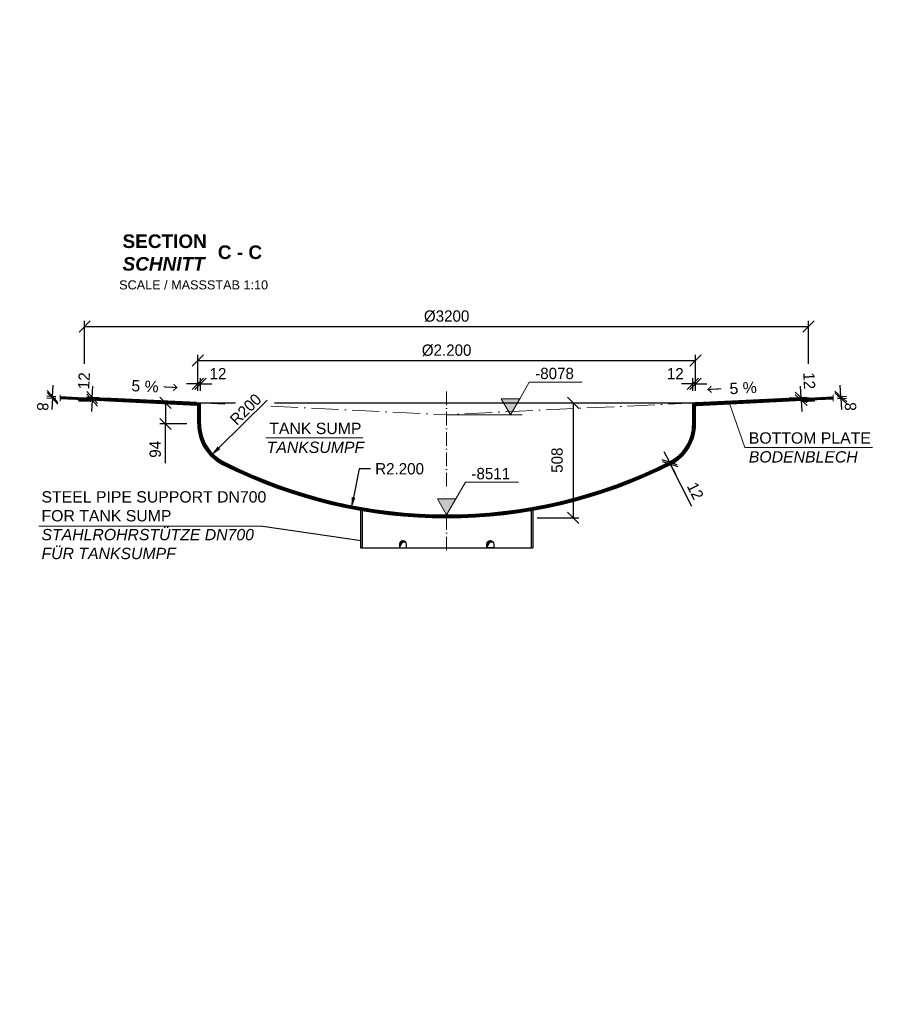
# Model space of a CAD drawing. Header units: millimetres. Extents: x -3395 to 5934498, y -177084 to 63013.
# Tile 15 of 256: x 85974 to 89823, y -172019 to -167669. Entities that reach past the tile are written whole.
import ezdxf

# ---------------------------------------------------------------- set-up
doc = ezdxf.new("R2010")
doc.units = ezdxf.units.MM
doc.linetypes.add('ACAD_ISO10W100', pattern=[18, 12, -3, 0, -3])
doc.layers.add('Bemaßung', color=7, linetype='Continuous', lineweight=9)
doc.layers.add('Beschriftung', color=7, linetype='Continuous', lineweight=9)
doc.styles.add('LBB3.5M1000', font='isocp.shx', dxfattribs={"height": 3.5})
doc.dimstyles.new('DIN', dxfattribs={"dimtxt": 2.5, "dimasz": 2.5, "dimexe": 1.25, "dimexo": 0.625, "dimtad": 1, "dimtih": 1, "dimdec": 4, "dimdsep": 46, "dimlunit": 6, "dimtxsty": 'Standard', "dimcen": 2.5, "dimadec": 0, "dimazin": 0, "dimtfac": 1, "dimtdec": 4, "dimtmove": 0, "dimatfit": 3, "dimfxl": 0, "dimtvp": 1, "dimtolj": 1, "dimtzin": 0, "dimarcsym": 0})
pattern_1 = [(222.2060853, (250772.5862, -512073.3127), (2.132962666, -2.35182807), [])]
pattern_2 = [(132.206085, (86261.4935, -169351.5958), (-1.175914, -1.0664813), [])]

# ---------------------------------------------------------------- blocks, each defined once
blk = doc.blocks.new('_Oblique')
at = {"color": 0, "linetype": 'ByBlock', "lineweight": -2}
blk.add_line((-0.5, -0.5), (0.5, 0.5), dxfattribs=at)
blk = doc.blocks.new('*D526')
at = {"layer": 'Bemaßung', "color": 0, "lineweight": -2, "transparency": 16777216}
for p, q in [((86761.6, -169309.3), (86761.6, -169150.2)), ((88961.6, -169309.3), (88961.6, -169150.2)), ((86761.6, -169175.2), (88961.6, -169175.2))]:
    blk.add_line(p, q, dxfattribs=at)
at = {"layer": 'DEFPOINTS', "color": 0, "transparency": 16777216}
for p in [(88961.6, -169175.2), (86761.6, -169369.3), (88961.6, -169369.3)]:
    blk.add_point(p, dxfattribs=at)
at = {"layer": 'Bemaßung', "color": 0, "lineweight": -2, "transparency": 16777216, "xscale": 50, "yscale": 50, "zscale": 50, "rotation": 180}
blk.add_blockref('_Oblique', (86761.6, -169175.2), dxfattribs=at)
at = {"layer": 'Bemaßung', "color": 0, "lineweight": -2, "transparency": 16777216, "xscale": 50, "yscale": 50, "zscale": 50}
blk.add_blockref('_Oblique', (88961.6, -169175.2), dxfattribs=at)
at = {"layer": 'Bemaßung', "color": 0, "transparency": 16777216, "insert": (87861.6, -169130.2), "char_height": 50, "attachment_point": 5}
blk.add_mtext('\\A1;%%c2.200', dxfattribs=at)
blk = doc.blocks.new('*D527')
at = {"layer": 'Bemaßung', "color": 0, "lineweight": -2, "transparency": 16777216}
for p, q in [((86761.6, -169278.4), (86711.6, -169278.4)), ((86761.6, -169309.3), (86761.6, -169253.4)), ((86761.6, -169278.4), (86773.6, -169278.4)), ((86773.6, -169309.3), (86773.6, -169253.4)), ((86773.6, -169278.4), (86823.6, -169278.4))]:
    blk.add_line(p, q, dxfattribs=at)
at = {"layer": 'DEFPOINTS', "color": 0, "transparency": 16777216}
for p in [(86773.6, -169278.4), (86761.6, -169369.3), (86773.6, -169369.3)]:
    blk.add_point(p, dxfattribs=at)
at = {"layer": 'Bemaßung', "color": 0, "lineweight": -2, "transparency": 16777216, "xscale": 50, "yscale": 50, "zscale": 50}
blk.add_blockref('_Oblique', (86761.6, -169278.4), dxfattribs=at)
at = {"layer": 'Bemaßung', "color": 0, "lineweight": -2, "transparency": 16777216, "xscale": 50, "yscale": 50, "zscale": 50, "rotation": 180}
blk.add_blockref('_Oblique', (86773.6, -169278.4), dxfattribs=at)
at = {"layer": 'Bemaßung', "color": 0, "transparency": 16777216, "insert": (86851, -169233.4), "char_height": 50, "attachment_point": 5}
blk.add_mtext('\\A1;12', dxfattribs=at)
blk = doc.blocks.new('*D528')
at = {"layer": 'Bemaßung', "color": 0, "lineweight": -2, "transparency": 16777216}
for p, q in [((88949.6, -169278.4), (88899.6, -169278.4)), ((88949.6, -169309.3), (88949.6, -169253.4)), ((88961.6, -169278.4), (88949.6, -169278.4)), ((88961.6, -169309.3), (88961.6, -169253.4)), ((88961.6, -169278.4), (89011.6, -169278.4))]:
    blk.add_line(p, q, dxfattribs=at)
at = {"layer": 'DEFPOINTS', "color": 0, "transparency": 16777216}
for p in [(88949.6, -169278.4), (88949.6, -169369.3), (88961.6, -169369.3)]:
    blk.add_point(p, dxfattribs=at)
at = {"layer": 'Bemaßung', "color": 0, "lineweight": -2, "transparency": 16777216, "xscale": 50, "yscale": 50, "zscale": 50}
blk.add_blockref('_Oblique', (88949.6, -169278.4), dxfattribs=at)
at = {"layer": 'Bemaßung', "color": 0, "lineweight": -2, "transparency": 16777216, "xscale": 50, "yscale": 50, "zscale": 50, "rotation": 180}
blk.add_blockref('_Oblique', (88961.6, -169278.4), dxfattribs=at)
at = {"layer": 'Bemaßung', "color": 0, "transparency": 16777216, "insert": (88872.2, -169233.4), "char_height": 50, "attachment_point": 5}
blk.add_mtext('\\A1;12', dxfattribs=at)
blk = doc.blocks.new('*D529')
at = {"layer": 'Bemaßung', "color": 0, "lineweight": -2, "transparency": 16777216}
for p, q in [((87474.6, -169653.6), (87450, -169779.7)), ((87524.6, -169653.6), (87474.6, -169653.6))]:
    blk.add_line(p, q, dxfattribs=at)
at = {"layer": 'Bemaßung', "color": 0, "transparency": 16777216}
blk.add_solid([(87441.8, -169778.1), (87458.2, -169781.3), (87440.4, -169828.8)], dxfattribs=at)
at = {"layer": 'DEFPOINTS', "color": 0, "transparency": 16777216}
for p in [(87861.6, -167669.5), (87440.4, -169828.8)]:
    blk.add_point(p, dxfattribs=at)
at = {"layer": 'Bemaßung', "color": 0, "transparency": 16777216, "insert": (87653.7, -169653.6), "char_height": 50, "attachment_point": 5}
blk.add_mtext('\\A1;R2.200', dxfattribs=at)
blk = doc.blocks.new('*D530')
at = {"layer": 'Bemaßung', "color": 0, "lineweight": -2, "transparency": 16777216}
blk.add_line((87067.9, -169350.4), (86855, -169561), dxfattribs=at)
at = {"layer": 'Bemaßung', "color": 0, "transparency": 16777216}
blk.add_solid([(86849.1, -169555.1), (86860.8, -169567), (86819.4, -169596.2)], dxfattribs=at)
at = {"layer": 'DEFPOINTS', "color": 0, "transparency": 16777216}
for p in [(86961.6, -169455.6), (86819.4, -169596.2)]:
    blk.add_point(p, dxfattribs=at)
at = {"layer": 'Bemaßung', "color": 0, "transparency": 16777216, "insert": (86973.4, -169391.1), "char_height": 50, "attachment_point": 5, "rotation": 44.687}
blk.add_mtext('\\A1;R200', dxfattribs=at)
blk = doc.blocks.new('*D531')
at = {"layer": 'Bemaßung', "color": 0, "lineweight": -2, "transparency": 16777216}
for p, q in [((86713.6, -169361.5), (86593.5, -169361.5)), ((86618.5, -169361.5), (86618.5, -169455.6)), ((86713.6, -169455.6), (86593.5, -169455.6)), ((86618.5, -169629.1), (86618.5, -169455.6))]:
    blk.add_line(p, q, dxfattribs=at)
at = {"layer": 'DEFPOINTS', "color": 0, "transparency": 16777216}
for p in [(86773.6, -169361.5), (86618.5, -169455.6), (86773.6, -169455.6)]:
    blk.add_point(p, dxfattribs=at)
at = {"layer": 'Bemaßung', "color": 0, "lineweight": -2, "transparency": 16777216, "xscale": 50, "yscale": 50, "zscale": 50}
for p, rotation in [((86618.5, -169361.5), 90), ((86618.5, -169455.6), 270)]:
    blk.add_blockref('_Oblique', p, dxfattribs=dict(at, rotation=rotation))
at = {"layer": 'Bemaßung', "color": 0, "transparency": 16777216, "insert": (86573.5, -169567.5), "char_height": 50, "attachment_point": 5, "rotation": 90}
blk.add_mtext('\\A1;94', dxfattribs=at)
blk = doc.blocks.new('*D532')
at = {"layer": 'Bemaßung', "color": 0, "lineweight": -2, "transparency": 16777216}
for p, q in [((88846.2, -169623.4), (88823.7, -169578.8)), ((88792.6, -169650.4), (88823.9, -169634.7)), ((88846.2, -169623.4), (88851.6, -169634.2)), ((88846.2, -169623.4), (88851.6, -169634.2)), ((88851.6, -169634.2), (88874.1, -169678.8)), ((88945, -169819.4), (88851.6, -169634.2)), ((88798, -169661.2), (88829.3, -169645.4))]:
    blk.add_line(p, q, dxfattribs=at)
at = {"layer": 'DEFPOINTS', "color": 0, "transparency": 16777216}
for p in [(88846.2, -169623.4), (88851.6, -169634.2), (88851.6, -169634.2)]:
    blk.add_point(p, dxfattribs=at)
at = {"layer": 'Bemaßung', "color": 0, "lineweight": -2, "transparency": 16777216, "xscale": 50, "yscale": 50, "zscale": 50}
for p, rotation in [((88846.2, -169623.4), 296.7436839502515), ((88851.6, -169634.2), 116.7436839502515)]:
    blk.add_blockref('_Oblique', p, dxfattribs=dict(at, rotation=rotation))
at = {"layer": 'Bemaßung', "color": 0, "transparency": 16777216, "insert": (88961.2, -169751.5), "char_height": 50, "attachment_point": 5, "rotation": 296.7437}
blk.add_mtext('\\A1;12', dxfattribs=at)
blk = doc.blocks.new('*D533')
at = {"layer": 'Bemaßung', "color": 0, "lineweight": -2, "transparency": 16777216}
for p, q in [((88261.6, -169361.5), (88445.3, -169361.5)), ((88420.3, -169361.5), (88420.3, -169869.5)), ((88261.6, -169869.5), (88445.3, -169869.5))]:
    blk.add_line(p, q, dxfattribs=at)
at = {"layer": 'DEFPOINTS', "color": 0, "transparency": 16777216}
for p in [(87861.6, -169361.5), (87861.6, -169869.5), (88420.3, -169869.5)]:
    blk.add_point(p, dxfattribs=at)
at = {"layer": 'Bemaßung', "color": 0, "lineweight": -2, "transparency": 16777216, "xscale": 50, "yscale": 50, "zscale": 50}
for p, rotation in [((88420.3, -169361.5), 90), ((88420.3, -169869.5), 270)]:
    blk.add_blockref('_Oblique', p, dxfattribs=dict(at, rotation=rotation))
at = {"layer": 'Bemaßung', "color": 0, "transparency": 16777216, "insert": (88350.1, -169615.5), "char_height": 50, "attachment_point": 5, "rotation": 90}
blk.add_mtext('\\A1;508', dxfattribs=at)
blk = doc.blocks.new('*D770')
at = {"layer": 'Bemaßung', "color": 0, "lineweight": -2, "transparency": 16777216}
for p, q in [((86294.9, -169338.7), (86297.4, -169288.8)), ((86327, -169352.3), (86269.4, -169349.5)), ((86327, -169340.3), (86270, -169337.5)), ((86294.3, -169350.7), (86291.9, -169400.6)), ((86294.3, -169350.7), (86294.9, -169338.7))]:
    blk.add_line(p, q, dxfattribs=at)
at = {"layer": 'DEFPOINTS', "color": 0, "transparency": 16777216}
for p in [(86294.9, -169338.7), (86346.9, -169341.3), (86346.9, -169353.3)]:
    blk.add_point(p, dxfattribs=at)
at = {"layer": 'Bemaßung', "color": 0, "lineweight": -2, "transparency": 16777216, "xscale": 50, "yscale": 50, "zscale": 50}
for p, rotation in [((86294.3, -169350.7), 87.20608525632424), ((86294.9, -169338.7), 267.2060852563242)]:
    blk.add_blockref('_Oblique', p, dxfattribs=dict(at, rotation=rotation))
at = {"layer": 'Bemaßung', "color": 0, "transparency": 16777216, "insert": (86258.5, -169264.6), "char_height": 50, "attachment_point": 5, "rotation": 87.2061}
blk.add_mtext('\\A1;12', dxfattribs=at)
blk = doc.blocks.new('*D771')
at = {"layer": 'Bemaßung', "color": 0, "lineweight": -2, "transparency": 16777216}
for p, q in [((86119.3, -169334.1), (86121.7, -169284.2)), ((86133.9, -169334.9), (86094.3, -169332.9)), ((86118.9, -169342.1), (86119.3, -169334.1)), ((86133.5, -169342.8), (86093.9, -169340.9)), ((86118.9, -169342.1), (86116.4, -169392.1))]:
    blk.add_line(p, q, dxfattribs=at)
at = {"layer": 'DEFPOINTS', "color": 0, "transparency": 16777216}
for p in [(86119.3, -169334.1), (86153.5, -169343.8), (86153.9, -169335.8)]:
    blk.add_point(p, dxfattribs=at)
at = {"layer": 'Bemaßung', "color": 0, "lineweight": -2, "transparency": 16777216, "xscale": 50, "yscale": 50, "zscale": 50}
for p, rotation in [((86118.9, -169342.1), 87.20608525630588), ((86119.3, -169334.1), 267.2060852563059)]:
    blk.add_blockref('_Oblique', p, dxfattribs=dict(at, rotation=rotation))
at = {"layer": 'Bemaßung', "color": 0, "transparency": 16777216, "insert": (86075.9, -169378.9), "char_height": 50, "attachment_point": 5, "rotation": 267.2061}
blk.add_mtext('\\A1;8', dxfattribs=at)
blk = doc.blocks.new('*D772')
at = {"layer": 'Bemaßung', "color": 0, "lineweight": -2, "transparency": 16777216}
for p, q in [((89428.3, -169338.7), (89425.9, -169288.8)), ((89396.3, -169340.3), (89453.3, -169337.5)), ((89396.3, -169352.3), (89453.9, -169349.5)), ((89428.9, -169350.7), (89428.3, -169338.7)), ((89428.9, -169350.7), (89431.3, -169400.6))]:
    blk.add_line(p, q, dxfattribs=at)
at = {"layer": 'DEFPOINTS', "color": 0, "transparency": 16777216}
for p in [(89376.3, -169341.3), (89376.3, -169353.3), (89428.3, -169338.7)]:
    blk.add_point(p, dxfattribs=at)
at = {"layer": 'Bemaßung', "color": 0, "lineweight": -2, "transparency": 16777216, "xscale": 50, "yscale": 50, "zscale": 50}
for p, rotation in [((89428.3, -169338.7), 272.7939147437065), ((89428.9, -169350.7), 92.79391474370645)]:
    blk.add_blockref('_Oblique', p, dxfattribs=dict(at, rotation=rotation))
at = {"layer": 'Bemaßung', "color": 0, "transparency": 16777216, "insert": (89464.7, -169264.6), "char_height": 50, "attachment_point": 5, "rotation": 272.7939}
blk.add_mtext('\\A1;12', dxfattribs=at)
blk = doc.blocks.new('*D773')
at = {"layer": 'Bemaßung', "color": 0, "lineweight": -2, "transparency": 16777216}
for p, q in [((89604, -169334.1), (89601.5, -169284.2)), ((89589.3, -169334.9), (89628.9, -169332.9)), ((89604.4, -169342.1), (89604, -169334.1)), ((89589.7, -169342.8), (89629.3, -169340.9)), ((89604.4, -169342.1), (89606.8, -169392.1))]:
    blk.add_line(p, q, dxfattribs=at)
at = {"layer": 'DEFPOINTS', "color": 0, "transparency": 16777216}
for p in [(89604, -169334.1), (89569.4, -169335.8), (89569.7, -169343.8)]:
    blk.add_point(p, dxfattribs=at)
at = {"layer": 'Bemaßung', "color": 0, "lineweight": -2, "transparency": 16777216, "xscale": 50, "yscale": 50, "zscale": 50}
for p, rotation in [((89604, -169334.1), 272.7939147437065), ((89604.4, -169342.1), 92.79391474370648)]:
    blk.add_blockref('_Oblique', p, dxfattribs=dict(at, rotation=rotation))
at = {"layer": 'Bemaßung', "color": 0, "transparency": 16777216, "insert": (89647.4, -169378.9), "char_height": 50, "attachment_point": 5, "rotation": 92.7939}
blk.add_mtext('\\A1;8', dxfattribs=at)
blk = doc.blocks.new('*D774')
at = {"layer": 'Bemaßung', "color": 0, "lineweight": -2, "transparency": 16777216}
for p, q in [((86261.6, -169189.1), (86261.6, -168999.6)), ((86261.6, -169024.6), (89461.6, -169024.6)), ((89461.6, -169189.1), (89461.6, -168999.6))]:
    blk.add_line(p, q, dxfattribs=at)
at = {"layer": 'DEFPOINTS', "color": 0, "transparency": 16777216}
for p in [(89461.6, -169024.6), (86261.6, -169349.1), (89461.6, -169349.1)]:
    blk.add_point(p, dxfattribs=at)
at = {"layer": 'Bemaßung', "color": 0, "lineweight": -2, "transparency": 16777216, "xscale": 50, "yscale": 50, "zscale": 50, "rotation": 180}
blk.add_blockref('_Oblique', (86261.6, -169024.6), dxfattribs=at)
at = {"layer": 'Bemaßung', "color": 0, "lineweight": -2, "transparency": 16777216, "xscale": 50, "yscale": 50, "zscale": 50}
blk.add_blockref('_Oblique', (89461.6, -169024.6), dxfattribs=at)
at = {"layer": 'Bemaßung', "color": 0, "transparency": 16777216, "insert": (87861.6, -168979.6), "char_height": 50, "attachment_point": 5}
blk.add_mtext('\\A1;%%c3200', dxfattribs=at)

msp = doc.modelspace()

# ---------------------------------------------------------------- hatches: boundary and pattern name
at = {"lineweight": 5}
h = msp.add_hatch(dxfattribs=at)
h.set_pattern_fill('ANSI31', color=0)
h.set_pattern_definition(pattern_1)
h.paths.add_polyline_path([(86153.4849, -169343.82185), (86260.61652, -169349.05005), (86258.86543, -169340.95508), (86153.4849, -169335.81233)])
at = {"lineweight": 9}
h = msp.add_hatch(dxfattribs=at)
h.set_pattern_fill('ANSI31', color=0, scale=0.5, angle=87.20608526)
h.set_pattern_definition(pattern_2)
h.paths.add_polyline_path([(86236.40133, -169352.87426), (86286.3419, -169355.31145), (86286.58562, -169350.31739), (86236.64505, -169347.8802)])
h = msp.add_hatch(color=0)
h.dxf.hatch_style = 1
h.paths.add_polyline_path([(86261.61533, -169340.77183, 0.0445748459), (86258.86543, -169340.95508), (86260.61652, -169349.05005), (86261.61533, -169349.0988)])
h.paths.add_polyline_path([(86265.14514, -169341.26154, 0.0577141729), (86261.61533, -169340.77183), (86261.61533, -169349.0988), (86262.61414, -169349.14754)])
at = {"lineweight": 5}
h = msp.add_hatch(dxfattribs=at)
h.set_pattern_fill('ANSI31', color=0, angle=90)
h.paths.add_polyline_path([(86265.14514, -169341.26154), (86262.61415, -169349.14754), (86757.42511, -169373.29486), (86755.44909, -169361.19733), (86346.94296, -169341.26154)])
h = msp.add_hatch(color=0)
h.dxf.hatch_style = 1
h.paths.add_polyline_path([(86757.42511, -169373.29486), (86755.44909, -169361.19733), (86763.7057, -169361.49825), (86761.61533, -169373.49887)])
h = msp.add_hatch(dxfattribs=at)
h.set_pattern_fill('ANSI31', color=0)
h.paths.add_polyline_path([(86877.01533, -169623.44473, -0.2832368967), (86773.61533, -169455.55536), (86773.61533, -169362.08387), (86763.67872, -169361.59895), (86761.61533, -169369.29962), (86761.61533, -169455.55536, 0.2832368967), (86871.61533, -169634.16107, 0.1172238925), (87861.61533, -169869.49825), (87861.61533, -169857.49825, -0.1172238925)])
h.paths.add_polyline_path([(88851.61533, -169634.16107, 0.2832368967), (88961.61533, -169455.55536), (88961.61533, -169369.29962), (88959.55194, -169361.59895), (88949.61533, -169362.08386), (88949.61533, -169455.55536, -0.2832368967), (88846.21533, -169623.44473, -0.1172238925), (87861.61533, -169857.49825), (87861.61533, -169869.49825, 0.1172238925)])
h = msp.add_hatch(color=0)
h.dxf.hatch_style = 1
h.paths.add_polyline_path([(88965.80555, -169373.29486), (88967.78158, -169361.19733), (88959.52496, -169361.49825), (88961.61533, -169373.49887)])
h = msp.add_hatch(dxfattribs=at)
h.set_pattern_fill('ANSI31', color=0, angle=90)
h.paths.add_polyline_path([(89458.08553, -169341.26154), (89460.61652, -169349.14754), (88965.80555, -169373.29486), (88967.78158, -169361.19733), (89376.28771, -169341.26154)])
at = {"lineweight": 9}
h = msp.add_hatch(dxfattribs=at)
h.set_pattern_fill('ANSI31', color=0, scale=0.5, angle=87.20608526)
h.set_pattern_definition(pattern_2)
h.paths.add_polyline_path([(89486.82933, -169352.87426), (89436.88877, -169355.31145), (89436.64505, -169350.31739), (89486.58562, -169347.8802)])
h = msp.add_hatch(color=0)
h.dxf.hatch_style = 1
h.paths.add_polyline_path([(89461.61533, -169340.77183, -0.0445748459), (89464.36524, -169340.95508), (89462.61414, -169349.05005), (89461.61533, -169349.0988)])
h.paths.add_polyline_path([(89458.08553, -169341.26154, -0.0577141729), (89461.61533, -169340.77183), (89461.61533, -169349.0988), (89460.61652, -169349.14754)])
at = {"lineweight": 5}
h = msp.add_hatch(dxfattribs=at)
h.set_pattern_fill('ANSI31', color=0)
h.set_pattern_definition(pattern_1)
h.paths.add_polyline_path([(89569.74577, -169343.82185), (89462.61414, -169349.05005), (89464.36524, -169340.95508), (89569.74577, -169335.81233)])
h = msp.add_hatch(color=256)
h.dxf.hatch_style = 1
h.paths.add_polyline_path([(87677.7977, -169975.45993), (87678.1714, -169975.00772, 0.6301564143), (87653.61524, -169986.38796), (87653.61524, -170002.54537), (87660.61018, -169986.36016, -0.3080631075)])
h = msp.add_hatch(color=256)
h.dxf.hatch_style = 1
h.paths.add_polyline_path([(88063.7977, -169975.45993), (88064.1714, -169975.00772, 0.6301564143), (88039.61524, -169986.38796), (88039.61524, -170002.54537), (88046.61018, -169986.36016, -0.3080631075)])
at = {"layer": 'Bemaßung'}
h = msp.add_hatch(color=256, dxfattribs=at)
h.dxf.hatch_style = 1
h.paths.add_polyline_path([(88143.57613, -169415.17958), (88184.53484, -169344.23701), (88102.61742, -169344.23701)])
h = msp.add_hatch(color=256, dxfattribs=at)
h.dxf.hatch_style = 1
h.paths.add_polyline_path([(87861.61533, -169857.49825), (87902.57404, -169786.55569), (87820.65662, -169786.55569)])

# ---------------------------------------------------------------- linework, layer by layer
at = {"linetype": 'ACAD_ISO10W100', "lineweight": 18, "ltscale": 5}
for p, q in [((86153.4849, -169326.66198), (86153.4849, -169354.65861)), ((87861.61533, -169311.49825), (87861.61533, -169748.99107)), ((89569.74577, -169326.66198), (89569.74577, -169354.65861)), ((87861.61533, -169863.40891), (87861.61533, -170023.53432))]:
    msp.add_line(p, q, dxfattribs=at)
for p, q in [((86258.86543, -169340.95508), (86153.4849, -169335.81233)), ((86260.61652, -169349.05005), (86153.4849, -169343.82185)), ((86260.61652, -169349.05005), (86258.86543, -169340.95508)), ((86260.61652, -169349.05005), (86262.61414, -169349.14754)), ((86262.61414, -169349.14754), (86265.14514, -169341.26154)), ((86461.74332, -169358.86538), (86262.61414, -169349.14754)), ((86265.14514, -169341.26154), (86346.94296, -169341.26154)), ((86755.44909, -169361.19733), (86346.94296, -169341.26154)), ((86757.42511, -169373.29486), (86461.74332, -169358.86538)), ((86761.61533, -169361.49825), (86928.10925, -169361.49825)), ((86761.61533, -169455.55536), (86761.61533, -169361.49825)), ((86773.61533, -169455.55536), (86773.61533, -169361.49825)), ((87100.03287, -169361.49825), (88961.61533, -169361.49825)), ((88949.61533, -169455.55536), (88949.61533, -169361.49825)), ((88961.61533, -169455.55536), (88961.61533, -169361.49825)), ((88965.80555, -169373.29486), (89261.48735, -169358.86538)), ((88967.78158, -169361.19733), (89376.28771, -169341.26154)), ((89261.48735, -169358.86538), (89460.61652, -169349.14754)), ((89458.08553, -169341.26154), (89376.28771, -169341.26154)), ((89460.61652, -169349.14754), (89458.08553, -169341.26154)), ((89462.61414, -169349.05005), (89460.61652, -169349.14754)), ((89462.61414, -169349.05005), (89464.36524, -169340.95508)), ((89462.61414, -169349.05005), (89569.74577, -169343.82185)), ((89464.36524, -169340.95508), (89569.74577, -169335.81233)), ((87480.61533, -169836.25597), (87480.61533, -170002.54537)), ((87488.61533, -169837.64746), (87488.61533, -170002.54537)), ((88234.61536, -169837.64746), (88234.61536, -170002.54535)), ((88242.61536, -169836.25596), (88242.61536, -170002.54535)), ((87049.6499, -169907.34324), (87483.38233, -169970.18143)), ((87480.61533, -170002.54537), (88242.61536, -170002.54535))]:
    msp.add_line(p, q)
at = {"linetype": 'ACAD_ISO10W100', "lineweight": 18, "ltscale": 10}
for p, q in [((86761.61533, -169361.49825), (86920.44756, -169369.24953)), ((87084.45962, -169377.2536), (87861.60423, -169415.17958)), ((88961.61533, -169361.49825), (87861.60423, -169415.17958))]:
    msp.add_line(p, q, dxfattribs=at)
for points in [[(86235.64624, -169347.83146), (86287.58443, -169350.36613), (86287.29197, -169356.359), (86235.35378, -169353.82433)], [(86236.40133, -169352.87426), (86286.3419, -169355.31145), (86286.58562, -169350.31739), (86236.64505, -169347.8802)], [(86757.42511, -169373.29486), (86755.44909, -169361.19733), (86763.7057, -169361.49825), (86761.61533, -169373.49887)], [(88965.80555, -169373.29486), (88967.78158, -169361.19733), (88959.52496, -169361.49825), (88961.61533, -169373.49887)], [(89487.58443, -169347.83146), (89435.64624, -169350.36613), (89435.9387, -169356.359), (89487.87689, -169353.82433)], [(89486.82933, -169352.87426), (89436.88877, -169355.31145), (89436.64505, -169350.31739), (89486.58562, -169347.8802)]]:
    msp.add_lwpolyline(points, close=True)
at = {"color": 0, "lineweight": 9}
msp.add_lwpolyline([(86058.71504, -169907.34324), (87049.6499, -169907.34324)], dxfattribs=at)
for points in [[(87653.61524, -169986.38796), (87653.61524, -170002.54537), (87683.61543, -170002.54537), (87683.61543, -169986.38796, 0.9878469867)], [(87653.61524, -170002.54537), (87660.61018, -169986.36016, -0.3080631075), (87677.7977, -169975.45993), (87678.1714, -169975.00772, 0.6301564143), (87653.61524, -169986.38796), (87653.61524, -170002.54537)], [(88069.61543, -169986.38796), (88069.61543, -170002.54537), (88039.61524, -170002.54537), (88039.61524, -169986.38796, -0.9878469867)], [(88039.61524, -170002.54537), (88046.61018, -169986.36016, -0.3080631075), (88063.7977, -169975.45993), (88064.1714, -169975.00772, 0.6301564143), (88039.61524, -169986.38796), (88039.61524, -170002.54537)]]:
    msp.add_lwpolyline(points, format="xyb", close=True)
for centre, radius, start, end in [((86261.26606, -169356.25579), 15.48789, 75.49533454, 98.91683598), ((89461.96461, -169356.25579), 15.48789, 81.08316402, 104.50466546), ((86961.61533, -169455.55536), 200, 180, 243.25631605), ((86961.61533, -169455.55536), 188, 180, 243.25631605), ((88761.61533, -169455.55536), 188, 296.74368395, 0), ((88761.61533, -169455.55536), 200, 296.74368395, 0), ((87861.61533, -167669.49825), 2200, 243.25631605, 296.74368395), ((87861.61533, -167669.49825), 2188, 243.25631605, 296.74368395)]:
    msp.add_arc(centre, radius, start, end)
at = {"layer": 'Bemaßung'}
for p, q in [((88184.53484, -169344.23701), (88226.8772, -169270.8979)), ((88226.8772, -169270.8979), (88460.86111, -169270.8979)), ((87861.61533, -169415.17904), (88195.1377, -169415.17904)), ((87902.57404, -169786.55569), (87944.9164, -169713.21657)), ((87944.9164, -169713.21657), (88178.90031, -169713.21657))]:
    msp.add_line(p, q, dxfattribs=at)
for points in [[(88143.57613, -169415.17958), (88184.53484, -169344.23701), (88102.61742, -169344.23701)], [(87861.61533, -169857.49825), (87902.57404, -169786.55569), (87820.65662, -169786.55569)]]:
    msp.add_lwpolyline(points, close=True, dxfattribs=at)
at = {"layer": 'Beschriftung'}
for p, q in [((89179.88758, -169559.62419), (89108.629, -169356.93863)), ((87062.91598, -169517.36924), (87491.4118, -169517.36924)), ((89179.88758, -169559.62419), (89743.9545, -169559.62419))]:
    msp.add_line(p, q, dxfattribs=at)

# ---------------------------------------------------------------- texts
at = {"insert": (89008.93547, -169279.25944), "char_height": 50, "width": 242.7890793, "attachment_point": 1, "rotation": 2.79391474, "style": 'LBB3.5M1000'}
msp.add_mtext('{\\fSimSun|b0|i0|c134|p2;←\\fSimSun|b0|i0|c0|p2; \\fArial|b0|i0|c0|p34;5 %}', dxfattribs=at)
at = {"layer": 'Bemaßung', "char_height": 50, "attachment_point": 5}
for s, insert in [('\\A1;-8078', (88338.7285, -169232.67237)), ('\\A1;-8511', (88056.7677, -169674.99104))]:
    msp.add_mtext(s, dxfattribs=dict(at, insert=insert))
at = {"layer": 'Bemaßung', "insert": (86469.76255, -169260.66587), "char_height": 50, "attachment_point": 1, "rotation": 357.20608526, "style": 'LBB3.5M1000'}
msp.add_mtext_dynamic_manual_height_columns('{\\fArial|b0|i0|c0|p34;5 % \\fSimSun|b0|i0|c134|p2;→}', width=205.2754183, gutter_width=17.5, heights=[0], dxfattribs=at)
at = {"layer": 'Beschriftung', "attachment_point": 1, "style": 'LBB3.5M1000'}
for s, insert, char_height, width in [('\\pi172.05;{\\fArial|b1|i0|c0|p34;DETAIL "2"}', (76155.7689, -168079.01598), 60, 785.9141179), ('\\pi172.05;{\\fArial|b1|i0|c0|p34;DETAIL "3"}', (78401.87482, -168079.01598), 60, 785.9141179), ('\\pi172.05;{\\fArial|b1|i0|c0|p34;DETAIL "4"}', (81291.44668, -168079.01598), 60, 785.9141179), ('\\pi172.05;{\\fArial|b1|i0|c0|p34;DETAIL "5"}', (82649.35347, -168079.01598), 60, 785.9141179), ('\\pi105.44;{\\fArial|b0|i0|c0|p34;SOCKET FOR LEVEL INDICATOR\\P\\pi18.999;\\fArial|b0|i1|c0|p34;STUTZEN FÜR FÜLLSTANDSANZEIGE\\P\\pi446.55;\\fArial|b0|i0|c0|p34;\\H0.5x;SCALE / MASSSTAB 1:10}', (81031.34921, -168249.21531), 50, 1301.3679194), ('\\pi196.13;{\\fArial|b0|i0|c0|p34;SOCKET FOR FILLING PIPE\\P\\pi212.42;\\fArial|b0|i1|c0|p34;STUTZEN FÜR FÜLLROHR\\P\\pi446.55;\\fArial|b0|i0|c0|p34;\\H0.5x;SCALE / MASSSTAB 1:10}', (82389.25601, -168249.21531), 50, 1301.3679194), ('{\\fArial|b1|i0|c0|p34;SECTION\\P\\fArial|b1|i1|c0|p34;SCHNITT}', (86429.0771, -168618.1075), 60, 386.3743031), ('{\\fArial|b1|i0|c0|p34;C - C}', (86850.23686, -168666.79023), 60, 197.1403693), ('{\\fArial|b0|i0|c0|p34;SCALE / MASSSTAB 1:10}', (86414.04204, -168821.01906), 40, 794.3120112), ('\\pi160.59;{\\fArial|b0|i0|c0|p34;DN250\\P\\pi181.87;PN16}', (81010.00868, -168915.89582), 50, 529.8709739), ('\\pi344.11;{\\fArial|b1|i0|c0|p34;DETAIL "12"}', (84838.9406, -169143.43861), 12, 785.9141179), ('\\pi360.62;{\\fArial|b0|i0|c0|p34;\\H0.2x;BRACKET\\P\\pi369.8;\\fArial|b0|i1|c0|p34;BÜGEL\\H5x;\\P\\pi330.77;\\fArial|b0|i0|c0|p34;\\H0.16x;SCALE / MASSSTAB 1:2}', (84838.9406, -169176.18504), 50, 785.9141179), ('\\pi63.52;{\\fArial|b0|i0|c0|p34;TANK SUMP\\P\\pi52.18;\\fArial|b0|i1|c0|p34;TANKSUMPF}', (87014.03391, -169450.08014), 50, 529.8709739), ('{\\fArial|b0|i0|c0|p34;BOTTOM PLATE\\P\\fArial|b0|i1|c0|p34;BODENBLECH}', (89197.4054, -169492.33509), 50, 543.3098541), ('{\\fArial|b0|i0|c0|p34;STEEL PIPE SUPPORT DN700\\PFOR TANK SUMP\\P\\fArial|b0|i1|c0|p34;STAHLROHRSTÜTZE DN700\\PFÜR TANKSUMPF}', (86070.7732, -169752.49955), 50, 1038.6487677), ('\\pi355.07;{\\fArial|b0|i0|c0|p34;\\H0.2x;TOP PLATE\\P\\pi340.64;\\fArial|b0|i1|c0|p34;DECKENBLECH\\fArial|b0|i0|c0|p34;\\P\\pi331.5;\\H0.8x;SCALE / MASSSTAB 1:1}', (84724.85437, -170202.36277), 50, 785.9141179), ('\\pi344.11;{\\fArial|b1|i0|c0|p34;DETAIL "11"}', (84724.85437, -170169.61634), 12, 785.9141179), ('\\pi339.9;{\\fArial|b0|i0|c0|p34;\\H0.2x;BOTTOM PLATE\\P\\pi344.91;\\fArial|b0|i1|c0|p34;BODENBLECH\\fArial|b0|i0|c0|p34;\\P\\pi331.5;\\H0.8x;SCALE / MASSSTAB 1:1}', (85013.46767, -170202.36277), 50, 785.9141179), ('\\pi344.11;{\\fArial|b1|i0|c0|p34;DETAIL "10"}', (85013.46767, -170169.61634), 12, 785.9141179), ('\\pi96.25;{\\fArial|b0|i0|c0|p34;SOCKET FOR TANKVENTILATION\\P\\pi73.416;\\fArial|b0|i1|c0|p34;STUTZEN FÜR TANKENTLÜFTUNG\\P\\pi446.55;\\fArial|b0|i0|c0|p34;\\H0.5x;SCALE / MASSSTAB 1:10}', (75865.54442, -170693.73097), 50, 1301.3679194), ('\\pi172.05;{\\fArial|b1|i0|c0|p34;DETAIL "7"}', (81027.57958, -171858.136), 60, 785.9141179), ('\\pi172.05;{\\fArial|b1|i0|c0|p34;DETAIL "8"}', (84653.72525, -171858.136), 60, 785.9141179)]:
    msp.add_mtext(s, dxfattribs=dict(at, insert=insert, char_height=char_height, width=width))

# ---------------------------------------------------------------- dimensions: what is measured, and where the dimension line sits
at = {"layer": 'Bemaßung'}
for center, mpoint, picture, middle in [((87861.61533, -167669.49825), (87440.40595, -169828.79968), '*D529', (87653.74739, -169653.60502)), ((86961.61533, -169455.55536), (86819.42355, -169596.20207), '*D530', (86999.78068, -169417.80473))]:
    dim = msp.add_radius_dim(center=center, mpoint=mpoint, dimstyle='DIN', override={"dimscale": 20, "dimdec": 2, "dimtdec": 2}, dxfattribs=at)
    dim.commit()
    dim.dimension.update_dxf_attribs({"geometry": picture, "text_midpoint": middle, "dimtype": 164})
for base, p1, p2, text, override, picture, middle in [((89461.61533, -169024.59906), (86261.61533, -169349.0988), (89461.61533, -169349.0988), '%%c3200', {"dimscale": 20, "dimexo": 8, "dimgap": 1, "dimdec": 2, "dimblk1": 'Oblique', "dimblk2": 'Oblique', "dimsah": 1, "dimtdec": 2}, '*D774', (87861.61533, -168979.59906)), ((88961.61533, -169175.1987), (86761.61533, -169369.29962), (88961.61533, -169369.29962), '%%c2.200', {"dimscale": 20, "dimexo": 3, "dimgap": 1, "dimdec": 2, "dimblk1": 'Oblique', "dimblk2": 'Oblique', "dimsah": 1, "dimtdec": 2}, '*D526', (87861.61533, -169130.1987))]:
    dim = msp.add_linear_dim(base=base, p1=p1, p2=p2, text=text, dimstyle='DIN', override=override, dxfattribs=at)
    dim.commit()
    dim.dimension.update_dxf_attribs({"geometry": picture, "text_midpoint": middle})
dim = msp.add_linear_dim(base=(86773.61533, -169278.41233), p1=(86761.61533, -169369.29962), p2=(86773.61533, -169369.29962), dimstyle='DIN', override={"dimscale": 20, "dimexo": 3, "dimgap": 1, "dimdec": 2, "dimblk1": 'Oblique', "dimblk2": 'Oblique', "dimsah": 1, "dimtdec": 2, "dimtmove": 1}, dxfattribs=at)
dim.commit()
dim.dimension.update_dxf_attribs({"geometry": '*D527', "text_midpoint": (86850.99132, -169278.41233), "dimtype": 160})
for base, p1, p2, angle, override, picture, middle, dimtype in [((88949.61533, -169278.41233), (88961.61533, -169369.29962), (88949.61533, -169369.29962), 180, {"dimscale": 20, "dimexo": 3, "dimgap": 1, "dimdec": 2, "dimblk1": 'Oblique', "dimblk2": 'Oblique', "dimsah": 1, "dimtdec": 2, "dimtmove": 1}, '*D528', (88872.23935, -169278.41233), 160), ((86119.26758, -169334.14246), (86153.4849, -169343.82185), (86153.87484, -169335.83136), 267.20608526, {"dimscale": 20, "dimexo": 1, "dimgap": 1, "dimdec": 2, "dimblk1": 'Oblique', "dimblk2": 'Oblique', "dimsah": 1, "dimtdec": 2, "dimtmove": 2}, '*D771', (86075.86663, -169378.89553), 160), ((89603.96309, -169334.14246), (89569.74577, -169343.82185), (89569.35582, -169335.83136), 272.79391474, {"dimscale": 20, "dimexo": 1, "dimgap": 1, "dimdec": 2, "dimblk1": 'Oblique', "dimblk2": 'Oblique', "dimsah": 1, "dimtdec": 2, "dimtmove": 2}, '*D773', (89647.36404, -169378.89553), 160), ((88420.34843, -169869.49825), (87861.61533, -169361.49825), (87861.61533, -169869.49825), 90, {"dimscale": 20, "dimexo": 20, "dimgap": 1, "dimdec": 2, "dimblk1": 'Oblique', "dimblk2": 'Oblique', "dimsah": 1, "dimtdec": 2, "dimtmove": 2}, '*D533', (88350.07932, -169615.49825), 160), ((88851.61533, -169634.16107), (88846.21533, -169623.44473), (88851.61533, -169634.16107), 296.74368395, {"dimscale": 20, "dimexo": 3, "dimgap": 1, "dimdec": 2, "dimblk1": 'Oblique', "dimblk2": 'Oblique', "dimsah": 1, "dimtdec": 2, "dimtmove": 1}, '*D532', (88920.17164, -169772.18824), 161)]:
    dim = msp.add_linear_dim(base=base, p1=p1, p2=p2, angle=angle, dimstyle='DIN', override=override, dxfattribs=at)
    dim.commit()
    dim.dimension.update_dxf_attribs({"geometry": picture, "text_midpoint": middle, "dimtype": dimtype})
for base, p1, p2, angle, text, override, picture, middle in [((86294.93395, -169338.72341), (86346.94296, -169353.26323), (86346.94296, -169341.26154), 87.20608526, '12', {"dimscale": 20, "dimexo": 1, "dimgap": 1, "dimdec": 2, "dimblk1": 'Oblique', "dimblk2": 'Oblique', "dimsah": 1, "dimtdec": 2, "dimtmove": 2}, '*D770', (86258.52753, -169264.61329)), ((89428.29671, -169338.72341), (89376.28771, -169353.26323), (89376.28771, -169341.26154), 92.79391474, '12', {"dimscale": 20, "dimexo": 1, "dimgap": 1, "dimdec": 2, "dimblk1": 'Oblique', "dimblk2": 'Oblique', "dimsah": 1, "dimtdec": 2, "dimtmove": 2}, '*D772', (89464.70313, -169264.61329)), ((86618.51479, -169455.55536), (86773.61533, -169361.49825), (86773.61533, -169455.55536), 90, '94', {"dimscale": 20, "dimexo": 3, "dimgap": 1, "dimdec": 2, "dimblk1": 'Oblique', "dimblk2": 'Oblique', "dimsah": 1, "dimtdec": 2, "dimtmove": 1}, '*D531', (86618.75966, -169567.45122))]:
    dim = msp.add_linear_dim(base=base, p1=p1, p2=p2, angle=angle, text=text, dimstyle='DIN', override=override, dxfattribs=at)
    dim.commit()
    dim.dimension.update_dxf_attribs({"geometry": picture, "text_midpoint": middle, "dimtype": 160})

doc.saveas('drawing.dxf')
